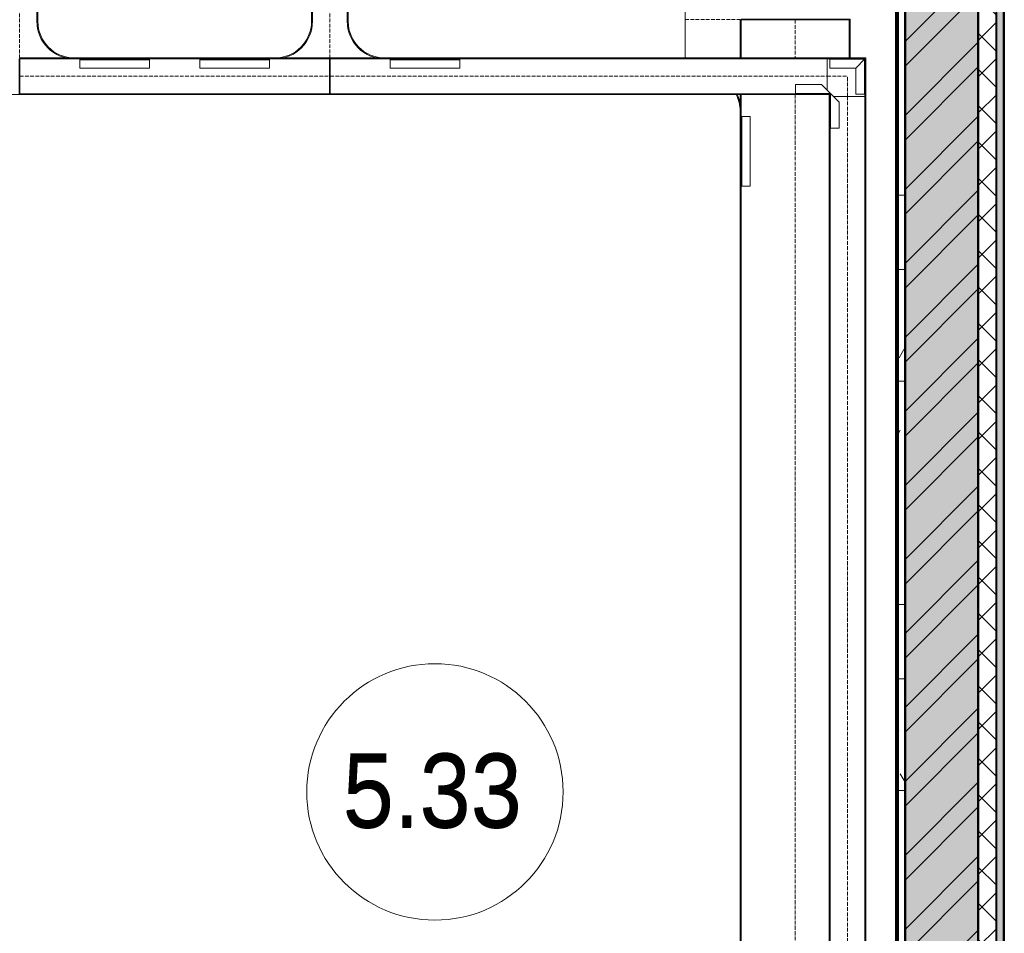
# Model space of a CAD drawing. Header units: millimetres. Extents: x 5617 to 131373, y -9330 to 158328.
# Tile 36 of 83: x 78995 to 81682, y 10075 to 12569. Entities that reach past the tile are written whole.
import ezdxf

# ---------------------------------------------------------------- set-up
doc = ezdxf.new("R2010")
doc.units = ezdxf.units.MM
doc.linetypes.add('Осевая', pattern=[14, 10, -2, 0, -2])
for name, color, linetype, lineweight in [('Кабельные лотки', 7, 'Continuous', 18), ('Марки помещений', 7, 'Continuous', 20), ('Осевая линия', 7, 'Осевая', 18), ('Соединительные детали кабельных лотков', 7, 'Continuous', 18), ('Стены разрез', 7, 'Continuous', 40), ('Стены штриховка', 7, 'Continuous', 40)]:
    doc.layers.add(name, color=color, linetype=linetype, lineweight=lineweight)
doc.styles.add('Arial_3', font='arial.ttf', dxfattribs={"width": 0.9, "height": 200})
pattern_1 = [(0, (0, 0), (406.4, 101.6), [33.528, -271.272, 33.528, -271.272, -1625.6]), (0, (0, 0), (406.4, 101.6), [-609.6, 33.528, -576.072, 33.528, -271.272, -711.2]), (0, (0, 0), (406.4, 101.6), [-1524, 33.528, -169.672, 33.528, -474.472]), (120, (152.4, 50.8), (-291.18818, 301.152724), [33.528, -271.272, 33.528, -271.272, -1625.6]), (120, (152.4, 50.8), (-291.18818, 301.152724), [-609.6, 33.528, -576.072, 33.528, -271.272, -711.2]), (120, (152.4, 50.8), (-291.18818, 301.152724), [-1524, 33.528, -169.672, 33.528, -474.472]), (240, (203.2, 254), (-115.21182, -402.752724), [33.528, -271.272, 33.528, -271.272, -1625.6]), (240, (203.2, 254), (-115.21182, -402.752724), [-609.6, 33.528, -576.072, 33.528, -271.272, -711.2]), (240, (203.2, 254), (-115.21182, -402.752724), [-1524, 33.528, -169.672, 33.528, -474.472])]

# ---------------------------------------------------------------- blocks, each defined once
blk = doc.blocks.new('135_SLK_GD_AR_rvt-1-МКСС_LB01_-7_650__Кабельные конструкции_Лотки_4')
at = {"layer": 'Стены разрез', "lineweight": 9, "true_color": 0xaaaaaa}
h = blk.add_hatch(dxfattribs=at)
h.set_pattern_fill('FP_1', color=253, style=0, pattern_type=2)
h.set_pattern_definition([(50, (0, 0), (218.62117, -19.1268), [22.86, -251.46]), (355, (0, 0), (-42.29187, 229.2684), [18.288, -201.168]), (100.451, (18.22, -1.6), (176.33107, 210.13963), [19.428, -213.708]), (46.184, (0, 60.96), (325.29495, -50.45164), [34.29, -377.19]), (96.636, (27.1, 56.76), (284.883, 296.91266), [29.142, -320.562]), (351.184, (0, 60.96), (284.8858, 296.9107), [27.432, -301.752]), (21, (30.48, 45.72), (181.93753, -122.71832), [22.86, -251.46]), (326, (30.48, 45.72), (74.16223, 221.0262), [18.288, -201.168]), (71.451, (45.64, 35.5), (256.10035, 98.30526), [19.428, -213.708]), (37.5, (0, 0), (3.70639, 101.465895), [3.353, -195.377, 3.353, -200.863, -201.93]), (37.5, (0, 0), (3.70639, 101.465895), [-402.946, 3.353, -198.577]), (7.5, (0, 0), (80.18358, 120.21653), [3.353, -113.081, 3.353, -190.805, -76.962]), (7.5, (0, 0), (80.18358, 120.21653), [-310.591, 3.353, -73.609]), (327.5, (-67.97, 0), (162.708646, -6.87497), [3.353, -72.847, 3.353, -234.391, -315.468]), (327.5, (-67.97, 0), (162.708646, -6.87497), [-313.944, 3.353, -312.115]), (317.5, (-98.45, 0), (177.75468, 30.51183), [3.353, -95.707, 3.353, -154.534, -224.028]), (317.5, (-98.45, 0), (177.75468, 30.51183), [-256.946, 3.353, -220.675])])
h.paths.add_polyline_path([(136300, 3400), (136500, 3400), (136500, 13100), (136300, 13100), (136300, 3425)])
h.paths.add_polyline_path([(136500, 14650), (136500, 15550), (136300, 15550), (136300, 14650), (136385, 14650)])
h = blk.add_hatch(dxfattribs=at)
h.set_pattern_fill('FP_2', color=253, style=0, pattern_type=2)
h.set_pattern_definition([(45, (0, 0), (-101.02788, 101.02788), []), (45, (67.35, 0), (-101.02788, 101.02788), [])])
h.paths.add_polyline_path([(136300, 3400), (136500, 3400), (136500, 13100), (136300, 13100), (136300, 3425)])
h.paths.add_polyline_path([(136500, 14650), (136500, 15550), (136300, 15550), (136300, 14650), (136385, 14650)])
h = blk.add_hatch(dxfattribs=at)
h.set_pattern_fill('FP_3', color=253, style=0, pattern_type=2)
h.set_pattern_definition([(45, (0, 0), (-49.497475, 49.497475), []), (135, (0, 0), (-49.497475, -49.497475), [])])
h.paths.add_polyline_path([(136550, 3200), (136550, 13079), (136500, 13079), (136500, 3200)])
h.paths.add_polyline_path([(136500, 14671), (136550, 14671), (136550, 15550), (136500, 15550)])
at = {"layer": 'Стены разрез', "lineweight": 9, "true_color": 0xd2d2d2}
h = blk.add_hatch(dxfattribs=at)
h.set_pattern_fill('FP_4', color=254, style=0, pattern_type=2)
h.set_pattern_definition(pattern_1)
h.paths.add_polyline_path([(136550, 3150), (136571, 3150), (136570, 13099), (136500, 13099), (136500, 13079), (136550, 13079), (136550, 3200)])
h.paths.add_polyline_path([(136570, 14651), (136570, 15550), (136550, 15550), (136550, 14671), (136500, 14671), (136500, 14651)])
at = {"layer": 'Стены разрез', "lineweight": 9, "true_color": 0xaaaaaa}
h = blk.add_hatch(dxfattribs=at)
h.set_pattern_fill('FP_4', color=253, style=0, pattern_type=2)
h.set_pattern_definition(pattern_1)
h.paths.add_polyline_path([(136300, 8120), (136300, 12850), (136280, 12850), (136280, 8120)])
at = {"layer": 'Стены разрез', "color": 253, "true_color": 0xaaaaaa}
for p, q in [((136571, 3200), (136571, 13100)), ((136275, 12825), (136275, 8125))]:
    blk.add_line(p, q, dxfattribs=at)
at = {"layer": 'Стены штриховка', "color": 253, "true_color": 0xaaaaaa}
for p, q in [((136570, 3200), (136570, 13099)), ((136500, 3400), (136500, 13079)), ((136500, 13079), (136500, 3400)), ((136550, 3200), (136550, 13079)), ((136300, 12850), (136300, 8125)), ((136300, 8125), (136300, 12850)), ((136280, 12830), (136280, 8125))]:
    blk.add_line(p, q, dxfattribs=at)
blk = doc.blocks.new('OSTEC_CT - ЛН_ ЛП - ОГП - Тройник - ZS - Цинкование по методу Сендзимира-1209897-МКСС_LB01_-7_650__Кабельные конструкции_Лотки_4')
at = {"layer": 'Осевая линия'}
blk.add_line((0, -300), (0, 0), dxfattribs=at)
at = {"layer": 'Соединительные детали кабельных лотков', "color": 96, "true_color": 0x008000}
for p, q in [((-1, 147.5), (-1, 150)), ((-1, 150), (1, 150)), ((-1, 150), (1, 150)), ((-1, -147.5), (-1, 147.5)), ((1, 147.5), (-1, 147.5)), ((-1, 147.5), (1, 147.5)), ((1, 150), (1, 147.5)), ((1, 147.5), (1, -147.5)), ((-250, -147.5), (-300, -147.5)), ((-300, -147.5), (-300, -150)), ((-300, -150), (-250, -150)), ((-1, -150), (1, -150)), ((300, -147.5), (250, -147.5)), ((250, -150), (300, -150)), ((300, -150), (300, -147.5)), ((-150, -250), (-150, -300)), ((-147.5, -300), (-147.5, -250)), ((-150, -300), (-147.5, -300))]:
    blk.add_line(p, q, dxfattribs=at)
for centre, radius, start, end in [((-250, -250), 102.5, 360, 90), ((-250, -250), 100, 0, 90), ((250, -250), 102.5, 90, 116.2077), ((250, -250), 100, 90, 116.8903)]:
    blk.add_arc(centre, radius, start, end, dxfattribs=at)
blk = doc.blocks.new('OSTEC_U - ЛН_ ЛП - СЛУМ - OSTEC_U - ЛН_ ЛП - СЛУМ-1209925-МКСС_LB01_-7_650__Кабельные конструкции_Лотки_4')
at = {"layer": 'Соединительные детали кабельных лотков', "color": 96, "true_color": 0x008000}
for p, q in [((-95, -2.5), (-95, 0)), ((-95, -25), (-95, -2.5)), ((95, -2.5), (-95, -2.5)), ((95, -25), (-95, -25)), ((95, 0), (95, -2.5)), ((95, -2.5), (95, -25))]:
    blk.add_line(p, q, dxfattribs=at)
blk = doc.blocks.new('OSTEC_CLH - ЛН_ ЛП - СЛУМИ - Угол горизонтальный - ZS - Цинкование по методу Сендзимира-1324870-МКСС_LB01_-7_650__Кабельные конструкции_Лотки_4')
at = {"layer": 'Осевая линия'}
for p, q in [((0, 55), (0, 0)), ((-55, 0), (0, 0)), ((-54, 0), (-55, 0))]:
    blk.add_line(p, q, dxfattribs=at)
at = {"layer": 'Соединительные детали кабельных лотков', "color": 96, "true_color": 0x008000}
for p, q in [((-47.5, 55), (-50, 55)), ((-50, 55), (-50, 50)), ((-47.5, 47.5), (-47.5, 55)), ((47.5, 55), (-38.1, 55)), ((50, 55), (47.5, 55)), ((47.5, 55), (47.5, -47.5)), ((50, -50), (50, 55)), ((-55, 47.5), (-55, 50)), ((-55, 50), (-50, 50)), ((-47.5, 47.5), (-55, 47.5)), ((-55, -47.5), (-55, 38.1)), ((-55, -50), (-55, -47.5)), ((47.5, -47.5), (-55, -47.5)), ((50, -50), (-55, -50))]:
    blk.add_line(p, q, dxfattribs=at)
blk = doc.blocks.new('OSTEC_U - ЛН_ ЛП - СЛУМИ - OSTEC_U - ЛН_ ЛП - СЛУМИ-1215241-МКСС_LB01_-7_650__Кабельные конструкции_Лотки_4')
at = {"layer": 'Соединительные детали кабельных лотков', "color": 96, "true_color": 0x008000}
for p, q in [((-24, 95), (0, 95)), ((-24, 95), (-24, 24)), ((0.9, 95), (0, 95)), ((0, 95), (0, 0)), ((-24, 24), (-95, 24)), ((-95, 0), (-95, 24)), ((0, 0), (-95, 0)), ((-95, 0), (-95, -0.9)), ((-24, 24), (0, 0)), ((0, 0), (-24, 24)), ((0.9, -0.2), (0, 0)), ((0, 0), (0.9, -0.2)), ((0, 0), (0.2, -0.9)), ((0.2, -0.9), (0, 0))]:
    blk.add_line(p, q, dxfattribs=at)
for start, end in [(280.7432, 346.7905), (280.7432, 346.7905), (283.2095, 349.2568), (283.2095, 349.2568)]:
    blk.add_arc((0, 0), 0.9, start, end, dxfattribs=at)
blk = doc.blocks.new('OSTEC_U - ЛН_ ЛП - СЛУМИ - OSTEC_U - ЛН_ ЛП - СЛУМИ-1215245-МКСС_LB01_-7_650__Кабельные конструкции_Лотки_4')
at = {"layer": 'Соединительные детали кабельных лотков', "color": 96, "true_color": 0x008000}
for p, q in [((0, 95), (-0.9, 95)), ((0, 0), (0, 95)), ((0, 95), (24, 95)), ((24, 24), (24, 95)), ((-95, 0.9), (-95, 0)), ((0, 0), (24, 24)), ((0, 0), (0.9, 0.2)), ((0.9, 0.2), (0, 0)), ((-95, 0), (0, 0)), ((-95, -24), (-95, 0)), ((-95, -24), (-24, -24)), ((-24, -24), (0, 0)), ((-0.2, -0.9), (0, 0)), ((0, 0), (-0.2, -0.9))]:
    blk.add_line(p, q, dxfattribs=at)
for start, end in [(10.7432, 90), (10.7432, 37.1621), (180, 259.2568), (232.8379, 259.2568)]:
    blk.add_arc((0, 0), 0.9, start, end, dxfattribs=at)
blk = doc.blocks.new('OSTEC_CT - ЛН_ ЛП - ОГП - Тройник - ZS - Цинкование по методу Сендзимира-1219768-МКСС_LB01_-7_650__Кабельные конструкции_Лотки_4')
at = {"layer": 'Осевая линия'}
blk.add_line((0, -200), (0, 0), dxfattribs=at)
at = {"layer": 'Соединительные детали кабельных лотков', "color": 96, "true_color": 0x008000}
for p, q in [((-1, 47.5), (-1, 50)), ((-1, 50), (1, 50)), ((-1, 50), (1, 50)), ((-1, -47.5), (-1, 47.5)), ((1, 47.5), (-1, 47.5)), ((-1, 47.5), (1, 47.5)), ((1, 50), (1, 47.5)), ((1, 47.5), (1, -47.5)), ((-150, -47.5), (-200, -47.5)), ((-200, -47.5), (-200, -50)), ((-200, -50), (-150, -50)), ((-1, -50), (1, -50)), ((200, -47.5), (150, -47.5)), ((150, -50), (200, -50)), ((200, -50), (200, -47.5)), ((-50, -150), (-50, -200)), ((-47.5, -200), (-47.5, -150)), ((47.5, -150), (47.5, -200)), ((50, -200), (50, -150)), ((-50, -200), (-47.5, -200)), ((47.5, -200), (50, -200))]:
    blk.add_line(p, q, dxfattribs=at)
for centre, radius, start, end in [((-150, -150), 102.5, 360, 90), ((-150, -150), 100, 0, 90), ((150, -150), 102.5, 90, 180), ((150, -150), 100, 90, 180)]:
    blk.add_arc(centre, radius, start, end, dxfattribs=at)
blk = doc.blocks.new('OSTEC_U - ЛН_ ЛП - СЛУМ - OSTEC_U - ЛН_ ЛП - СЛУМ-1216886-МКСС_LB01_-7_650__Кабельные конструкции_Лотки_4')
at = {"layer": 'Соединительные детали кабельных лотков', "color": 96, "true_color": 0x008000}
for p, q in [((-95, 2.5), (-95, 25)), ((-95, 25), (95, 25)), ((-95, 0), (-95, 2.5)), ((-95, 2.5), (95, 2.5)), ((95, 25), (95, 2.5)), ((95, 2.5), (95, 0))]:
    blk.add_line(p, q, dxfattribs=at)
blk = doc.blocks.new('OSTEC_U - ЛН_ ЛП - СЛУМ - OSTEC_U - ЛН_ ЛП - СЛУМ-1216893-МКСС_LB01_-7_650__Кабельные конструкции_Лотки_4')
at = {"layer": 'Соединительные детали кабельных лотков', "color": 96, "true_color": 0x008000}
for p, q in [((-95, -2.5), (-95, 0)), ((-95, -25), (-95, -2.5)), ((95, -2.5), (-95, -2.5)), ((95, -25), (-95, -25)), ((95, 0), (95, -2.5)), ((95, -2.5), (95, -25))]:
    blk.add_line(p, q, dxfattribs=at)
blk = doc.blocks.new('050_Марка_Помещение - Номер Имя-620204-МКСС_LB01_-7_650__Кабельные конструкции_Лотки_4')
at = {"layer": 'Марки помещений'}
blk.add_circle((0, 0), 3.5, dxfattribs=at)

msp = doc.modelspace()

# ---------------------------------------------------------------- linework, layer by layer
at = {"layer": 'Кабельные лотки', "color": 96, "true_color": 0x008000}
for p, q in [((80811.1, 12692.5), (80811.1, 12465)), ((80961.1, 12569), (81261.1, 12569)), ((80961.1, 12569), (80961.1, 12465)), ((80963.7, 12569), (80963.7, 12465)), ((81258.6, 12569), (81258.6, 12465)), ((81261.1, 12569), (81261.1, 12465)), ((78995.1, 12365), (78995.1, 12465)), ((78995.1, 12465), (79840.2, 12465)), ((78995.1, 12462.4), (79840.2, 12462.4)), ((79840.2, 12465), (79840.2, 12365)), ((79842.2, 12365), (79842.2, 12465)), ((79842.2, 12465), (81199.1, 12465)), ((79842.2, 12462.4), (81199.1, 12462.4)), ((81199.1, 12465), (81199.1, 12376.9)), ((78649.1, 12365), (81199.1, 12365)), ((78995.1, 12367.5), (79840.2, 12367.5)), ((79842.2, 12367.5), (81199.1, 12367.5)), ((80961.1, 12365), (80961.1, 8525)), ((80963.7, 12365), (80963.7, 8525)), ((81199.1, 12367.5), (81199.1, 12365)), ((81204.1, 12360), (81206.7, 12360)), ((81204.1, 8275), (81204.1, 12360)), ((81206.7, 8275), (81206.7, 12360)), ((81216, 12360), (81304.1, 12360)), ((81301.6, 8275), (81301.6, 12360)), ((81304.1, 8275), (81304.1, 12360))]:
    msp.add_line(p, q, dxfattribs=at)
at = {"layer": 'Осевая линия'}
for p, q in [((81111.1, 12569), (81111.1, 12465)), ((78995.1, 12415), (79840.2, 12415)), ((79842.2, 12415), (81199.1, 12415)), ((81111.1, 12365), (81111.1, 8525)), ((81254.1, 8275), (81254.1, 12360))]:
    msp.add_line(p, q, dxfattribs=at)

# ---------------------------------------------------------------- block references
at = {"lineweight": 5}
msp.add_blockref('135_SLK_GD_AR_rvt-1-МКСС_LB01_-7_650__Кабельные конструкции_Лотки_4', (-54888.8, 0), dxfattribs=at)
at = {"layer": 'Марки помещений', "xscale": 99.99999999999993, "yscale": 99.99999999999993, "zscale": 99.99999999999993}
msp.add_blockref('050_Марка_Помещение - Номер Имя-620204-МКСС_LB01_-7_650__Кабельные конструкции_Лотки_4', (80128, 10461.2), dxfattribs=at)
at = {"layer": 'Соединительные детали кабельных лотков'}
for name, p, rotation in [('OSTEC_CT - ЛН_ ЛП - ОГП - Тройник - ZS - Цинкование по методу Сендзимира-1209897-МКСС_LB01_-7_650__Кабельные конструкции_Лотки_4', (81111.1, 12570), 270), ('OSTEC_CT - ЛН_ ЛП - ОГП - Тройник - ZS - Цинкование по методу Сендзимира-1219768-МКСС_LB01_-7_650__Кабельные конструкции_Лотки_4', (78994.1, 12415), 180), ('OSTEC_CT - ЛН_ ЛП - ОГП - Тройник - ZS - Цинкование по методу Сендзимира-1219768-МКСС_LB01_-7_650__Кабельные конструкции_Лотки_4', (79841.2, 12415), 180), ('OSTEC_CLH - ЛН_ ЛП - СЛУМИ - Угол горизонтальный - ZS - Цинкование по методу Сендзимира-1324870-МКСС_LB01_-7_650__Кабельные конструкции_Лотки_4', (81254.1, 12415), 90)]:
    msp.add_blockref(name, p, dxfattribs=dict(at, rotation=rotation))
at = {"layer": 'Соединительные детали кабельных лотков', "color": 96, "true_color": 0x008000}
for name, p, rotation in [('OSTEC_U - ЛН_ ЛП - СЛУМ - OSTEC_U - ЛН_ ЛП - СЛУМ-1216886-МКСС_LB01_-7_650__Кабельные конструкции_Лотки_4', (79254.1, 12462.5), 180), ('OSTEC_U - ЛН_ ЛП - СЛУМ - OSTEC_U - ЛН_ ЛП - СЛУМ-1216886-МКСС_LB01_-7_650__Кабельные конструкции_Лотки_4', (80101.2, 12462.5), 180), ('OSTEC_U - ЛН_ ЛП - СЛУМИ - OSTEC_U - ЛН_ ЛП - СЛУМИ-1215241-МКСС_LB01_-7_650__Кабельные конструкции_Лотки_4', (81300.7, 12461.5), 90.0000000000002), ('OSTEC_U - ЛН_ ЛП - СЛУМИ - OSTEC_U - ЛН_ ЛП - СЛУМИ-1215245-МКСС_LB01_-7_650__Кабельные конструкции_Лотки_4', (81207.6, 12368.4), 90.00000000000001), ('OSTEC_U - ЛН_ ЛП - СЛУМ - OSTEC_U - ЛН_ ЛП - СЛУМ-1209925-МКСС_LB01_-7_650__Кабельные конструкции_Лотки_4', (80963.6, 12210), 90)]:
    msp.add_blockref(name, p, dxfattribs=dict(at, rotation=rotation))
msp.add_blockref('OSTEC_U - ЛН_ ЛП - СЛУМ - OSTEC_U - ЛН_ ЛП - СЛУМ-1216893-МКСС_LB01_-7_650__Кабельные конструкции_Лотки_4', (79581.2, 12462.5), dxfattribs=at)

# ---------------------------------------------------------------- texts
at = {"layer": 'Марки помещений', "lineweight": 9, "char_height": 200, "width": 606.076, "attachment_point": 1, "style": 'Arial_3'}
for insert in [(79876.2, 10562.9), (79876.5, 10566.4)]:
    msp.add_mtext('5.33', dxfattribs=dict(at, insert=insert))

doc.saveas('drawing.dxf')
